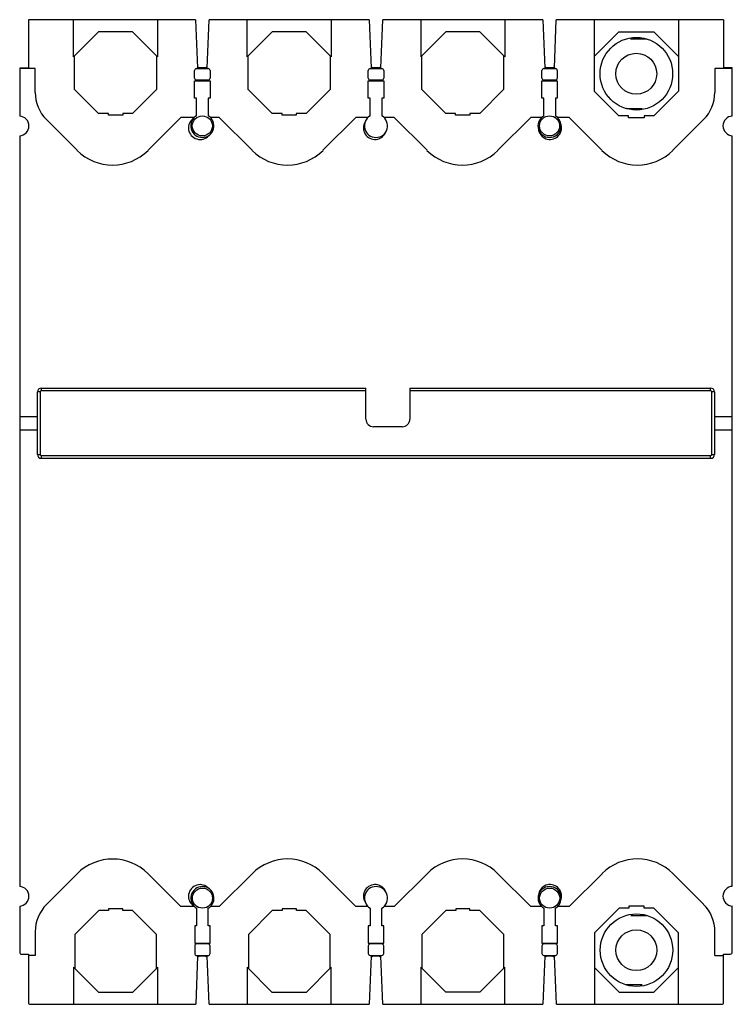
# Model space of a CAD drawing. Header units: millimetres. Extents: x 25 to 210, y 36 to 291.
import ezdxf

# ---------------------------------------------------------------- set-up
doc = ezdxf.new("R2010")
doc.units = ezdxf.units.MM
doc.header["$LTSCALE"] = 21.432409
doc.layers.get('0').update_dxf_attribs({"linetype": 'CONTINUOUS'})

msp = doc.modelspace()

# ---------------------------------------------------------------- linework, layer by layer
at = {"color": 7, "linetype": 'Continuous'}
for p, q in [((27.74, 291.29), (27.74, 278.79)), ((71.09, 291.29), (27.74, 291.29)), ((39.44, 281.69), (39.44, 291.29)), ((61.24, 291.29), (61.24, 281.69)), ((71.09, 291.29), (71.59, 278.8)), ((74.08, 278.8), (74.59, 291.29)), ((116.09, 291.3), (74.59, 291.29)), ((84.44, 281.69), (84.44, 291.29)), ((106.24, 291.29), (106.24, 281.69)), ((116.09, 291.3), (116.6, 278.8)), ((119.08, 278.8), (119.59, 291.3)), ((161.09, 291.3), (119.59, 291.3)), ((129.44, 291.3), (129.44, 281.69)), ((151.24, 291.3), (151.24, 281.69)), ((161.09, 291.3), (161.6, 278.8)), ((164.08, 278.8), (164.59, 291.3)), ((207.94, 291.3), (164.59, 291.3)), ((174.44, 291.3), (174.44, 272.78)), ((196.24, 291.3), (196.24, 272.78)), ((207.94, 291.3), (207.94, 278.8)), ((39.44, 281.69), (45.95, 288.2)), ((54.73, 288.2), (45.95, 288.2)), ((54.73, 288.2), (61.24, 281.69)), ((84.44, 281.69), (90.95, 288.2)), ((99.73, 288.2), (90.95, 288.2)), ((99.73, 288.2), (106.24, 281.69)), ((129.44, 281.69), (135.95, 288.2)), ((144.73, 288.2), (135.95, 288.2)), ((144.73, 288.2), (151.24, 281.69)), ((180.83, 288.2), (174.44, 281.81)), ((180.83, 288.2), (189.85, 288.2)), ((196.24, 281.81), (189.85, 288.2)), ((188.05, 286.3), (183.85, 286.3)), ((39.74, 273.2), (39.74, 281.99)), ((60.94, 281.99), (60.94, 273.2)), ((84.74, 273.2), (84.74, 281.99)), ((105.94, 281.99), (105.94, 273.2)), ((129.74, 273.2), (129.74, 281.99)), ((150.94, 281.99), (150.94, 273.2)), ((25.49, 278.79), (25.49, 266.33)), ((27.74, 278.79), (25.49, 278.79)), ((29.5, 278.65), (25.49, 278.65)), ((29.5, 272.49), (29.5, 278.65)), ((70.84, 276.15), (70.84, 278.15)), ((71.34, 278.65), (74.34, 278.65)), ((74.08, 278.8), (71.59, 278.8)), ((74.84, 278.15), (74.84, 276.15)), ((115.84, 276.15), (115.84, 278.15)), ((116.34, 278.65), (119.34, 278.65)), ((119.08, 278.8), (116.6, 278.8)), ((119.84, 278.15), (119.84, 276.15)), ((160.84, 276.15), (160.84, 278.15)), ((161.34, 278.65), (164.34, 278.65)), ((164.08, 278.8), (161.6, 278.8)), ((164.84, 278.15), (164.84, 276.15)), ((205.68, 278.65), (205.68, 272.49)), ((210.19, 278.65), (205.68, 278.65)), ((210.19, 278.8), (207.94, 278.8)), ((210.19, 266.35), (210.19, 278.8)), ((70.84, 271), (70.84, 275.5)), ((70.84, 275.5), (74.84, 275.5)), ((74.34, 275.65), (71.34, 275.65)), ((74.84, 275.5), (74.84, 271)), ((115.84, 271), (115.84, 275.5)), ((115.84, 275.5), (119.84, 275.5)), ((119.34, 275.65), (116.34, 275.65)), ((119.84, 275.5), (119.84, 271)), ((160.84, 271), (160.84, 275.5)), ((160.84, 275.5), (164.84, 275.5)), ((164.34, 275.65), (161.34, 275.65)), ((164.84, 275.5), (164.84, 271)), ((39.74, 273.2), (45.95, 267)), ((54.73, 267), (60.94, 273.2)), ((84.74, 273.2), (90.95, 267)), ((99.73, 267), (105.94, 273.2)), ((129.74, 273.2), (135.95, 267)), ((144.73, 267), (150.94, 273.2)), ((71.34, 271), (70.84, 271)), ((71.34, 266.39), (71.34, 271)), ((74.34, 271), (74.34, 266.39)), ((74.84, 271), (74.34, 271)), ((116.34, 271), (115.84, 271)), ((116.34, 266.39), (116.34, 271)), ((119.34, 271), (119.34, 266.39)), ((119.84, 271), (119.34, 271)), ((161.34, 271), (160.84, 271)), ((161.34, 266.39), (161.34, 271)), ((164.34, 271), (164.34, 266.39)), ((164.84, 271), (164.34, 271)), ((174.44, 272.78), (180.83, 266.4)), ((189.85, 266.4), (196.24, 272.78)), ((182.81, 268.3), (186.83, 268.3)), ((32.43, 265.42), (40.38, 257.47)), ((48.49, 267), (45.95, 267)), ((48.49, 266.55), (48.49, 267)), ((52.19, 266.55), (48.49, 266.55)), ((52.19, 267), (52.19, 266.55)), ((54.73, 267), (52.19, 267)), ((58.77, 257.47), (67.28, 265.98)), ((70.79, 265.98), (67.28, 265.98)), ((77.21, 265.98), (74.89, 265.98)), ((77.21, 265.98), (85.73, 257.47)), ((93.49, 267), (90.95, 267)), ((93.49, 266.55), (93.49, 267)), ((97.19, 266.55), (93.49, 266.55)), ((97.19, 267), (97.19, 266.55)), ((99.73, 267), (97.19, 267)), ((104.11, 257.47), (112.62, 265.98)), ((115.79, 265.98), (112.62, 265.98)), ((122.56, 265.98), (119.89, 265.98)), ((122.56, 265.98), (131.07, 257.47)), ((138.49, 267), (135.95, 267)), ((138.49, 266.55), (138.49, 267)), ((142.19, 266.55), (138.49, 266.55)), ((142.19, 267), (142.19, 266.55)), ((144.73, 267), (142.19, 267)), ((149.45, 257.47), (157.97, 265.98)), ((160.79, 265.98), (157.97, 265.98)), ((167.9, 265.98), (164.89, 265.98)), ((167.9, 265.98), (176.41, 257.47)), ((183.34, 266.4), (180.83, 266.4)), ((183.34, 265.9), (183.34, 266.4)), ((187.34, 265.9), (183.34, 265.9)), ((187.34, 266.4), (187.34, 265.9)), ((189.85, 266.4), (187.34, 266.4)), ((194.8, 257.47), (202.75, 265.42)), ((25.49, 261.24), (25.49, 66.83)), ((210.21, 66.85), (210.19, 261.26)), ((30.09, 178.7), (30.09, 194.9)), ((30.79, 194.9), (30.09, 194.9)), ((30.79, 194.9), (30.79, 178.7)), ((31.09, 195.9), (31.09, 195.2)), ((31.09, 195.9), (115.24, 195.9)), ((115.24, 195.2), (31.09, 195.2)), ((115.24, 187.88), (115.24, 195.9)), ((126.64, 195.9), (126.64, 187.88)), ((126.64, 195.9), (204.59, 195.9)), ((204.59, 195.2), (126.64, 195.2)), ((204.59, 195.2), (204.59, 195.9)), ((205.59, 194.9), (204.89, 194.9)), ((204.89, 178.7), (204.89, 194.9)), ((205.59, 194.9), (205.59, 178.7)), ((25.49, 188.55), (30.09, 188.55)), ((205.59, 188.55), (210.2, 188.55)), ((25.49, 185.05), (30.09, 185.05)), ((124.64, 185.88), (117.24, 185.88)), ((205.59, 185.05), (210.2, 185.05)), ((30.09, 178.7), (30.79, 178.7)), ((204.89, 178.7), (205.59, 178.7)), ((31.09, 178.4), (31.09, 177.7)), ((31.09, 178.4), (204.59, 178.4)), ((31.09, 177.7), (204.59, 177.7)), ((204.59, 177.7), (204.59, 178.4)), ((40.4, 70.11), (32.45, 62.15)), ((67.3, 61.6), (58.78, 70.11)), ((85.74, 70.12), (77.23, 61.6)), ((112.64, 61.61), (104.13, 70.12)), ((131.09, 70.12), (122.57, 61.61)), ((157.99, 61.62), (149.47, 70.13)), ((176.43, 70.13), (167.92, 61.62)), ((202.77, 62.19), (194.82, 70.14)), ((25.49, 61.74), (25.49, 49.78)), ((70.81, 61.6), (67.3, 61.6)), ((77.23, 61.6), (74.91, 61.6)), ((115.81, 61.61), (112.64, 61.61)), ((122.57, 61.61), (119.91, 61.61)), ((160.81, 61.62), (157.99, 61.62)), ((161.36, 61.21), (161.36, 56.6)), ((164.36, 56.6), (164.36, 61.21)), ((167.92, 61.62), (164.91, 61.62)), ((180.84, 61.21), (174.46, 54.82)), ((183.36, 61.21), (180.84, 61.21)), ((187.36, 61.71), (183.36, 61.71)), ((183.36, 61.71), (183.36, 61.21)), ((187.36, 61.21), (187.36, 61.71)), ((189.87, 61.21), (187.36, 61.21)), ((196.26, 54.82), (189.87, 61.21)), ((210.19, 49.8), (210.19, 61.76)), ((45.97, 60.58), (39.76, 54.37)), ((48.51, 60.58), (45.97, 60.58)), ((52.21, 61.03), (48.51, 61.03)), ((48.51, 61.03), (48.51, 60.58)), ((52.21, 60.58), (52.21, 61.03)), ((54.75, 60.58), (52.21, 60.58)), ((60.96, 54.38), (54.75, 60.58)), ((71.36, 61.19), (71.36, 56.59)), ((74.36, 56.59), (74.36, 61.19)), ((90.97, 60.59), (84.76, 54.38)), ((93.51, 60.59), (90.97, 60.59)), ((97.21, 61.04), (93.51, 61.04)), ((93.51, 61.04), (93.51, 60.59)), ((97.21, 60.59), (97.21, 61.04)), ((99.75, 60.59), (97.21, 60.59)), ((105.96, 54.38), (99.75, 60.59)), ((116.36, 61.2), (116.36, 56.6)), ((119.36, 56.6), (119.36, 61.2)), ((135.97, 60.6), (129.76, 54.39)), ((138.51, 60.6), (135.97, 60.6)), ((142.21, 61.05), (138.51, 61.05)), ((138.51, 61.05), (138.51, 60.6)), ((142.21, 60.6), (142.21, 61.05)), ((144.75, 60.6), (142.21, 60.6)), ((150.96, 54.39), (144.75, 60.6)), ((183.87, 59.31), (187.82, 59.31)), ((71.36, 56.59), (70.86, 56.59)), ((70.86, 56.59), (70.86, 52.09)), ((74.86, 56.59), (74.36, 56.59)), ((74.86, 52.09), (74.86, 56.59)), ((116.36, 56.6), (115.86, 56.6)), ((115.86, 56.6), (115.86, 52.1)), ((119.86, 56.6), (119.36, 56.6)), ((119.86, 52.1), (119.86, 56.6)), ((161.36, 56.6), (160.86, 56.6)), ((160.86, 56.6), (160.86, 52.1)), ((164.86, 56.6), (164.36, 56.6)), ((164.86, 52.1), (164.86, 56.6)), ((29.52, 55.08), (29.52, 48.93)), ((39.76, 54.37), (39.76, 45.59)), ((60.96, 45.59), (60.96, 54.38)), ((84.76, 54.38), (84.76, 45.6)), ((105.96, 45.6), (105.96, 54.38)), ((129.76, 54.39), (129.76, 45.61)), ((150.96, 45.61), (150.96, 54.39)), ((174.46, 54.82), (174.46, 36.3)), ((196.26, 36.3), (196.26, 54.82)), ((205.7, 48.96), (205.7, 55.12)), ((70.86, 52.09), (74.86, 52.09)), ((70.86, 51.44), (70.86, 49.44)), ((74.36, 51.94), (71.36, 51.94)), ((74.86, 49.44), (74.86, 51.44)), ((115.86, 52.1), (119.86, 52.1)), ((115.86, 51.45), (115.86, 49.45)), ((119.36, 51.95), (116.36, 51.95)), ((119.86, 49.45), (119.86, 51.45)), ((160.86, 52.1), (164.86, 52.1)), ((160.86, 51.45), (160.86, 49.45)), ((164.36, 51.95), (161.36, 51.95)), ((164.86, 49.45), (164.86, 51.45)), ((25.99, 49.28), (27.74, 49.28)), ((27.74, 49.28), (27.74, 36.8)), ((29.52, 48.93), (27.74, 48.93)), ((71.62, 48.79), (71.11, 36.3)), ((71.36, 48.94), (74.36, 48.94)), ((74.11, 48.79), (71.62, 48.79)), ((74.61, 36.3), (74.11, 48.79)), ((116.62, 48.79), (116.11, 36.3)), ((116.36, 48.95), (119.36, 48.95)), ((119.11, 48.8), (116.62, 48.79)), ((119.61, 36.3), (119.11, 48.8)), ((161.62, 48.8), (161.11, 36.3)), ((161.36, 48.95), (164.36, 48.95)), ((164.11, 48.8), (161.62, 48.8)), ((164.61, 36.3), (164.11, 48.8)), ((205.7, 48.96), (207.94, 48.96)), ((207.94, 49.3), (209.69, 49.3)), ((207.94, 36.8), (207.94, 49.3)), ((106.26, 45.9), (99.75, 39.39)), ((106.26, 36.3), (106.26, 45.9)), ((135.97, 39.4), (129.46, 45.91)), ((129.46, 45.91), (129.46, 36.3)), ((151.26, 45.91), (144.75, 39.4)), ((151.26, 36.3), (151.26, 45.91)), ((45.97, 39.38), (39.46, 45.89)), ((39.46, 45.89), (39.46, 36.3)), ((61.26, 45.89), (54.75, 39.38)), ((61.26, 36.3), (61.26, 45.89)), ((90.97, 39.39), (84.46, 45.9)), ((84.46, 45.9), (84.46, 36.3)), ((174.46, 45.79), (180.85, 39.41)), ((189.88, 39.41), (196.26, 45.79)), ((186.85, 41.31), (182.65, 41.31)), ((54.75, 39.38), (45.97, 39.38)), ((99.75, 39.39), (90.97, 39.39)), ((144.75, 39.4), (135.97, 39.4)), ((180.85, 39.41), (189.88, 39.41)), ((28.24, 36.3), (71.11, 36.3)), ((74.61, 36.3), (116.11, 36.3)), ((119.61, 36.3), (161.11, 36.3)), ((164.61, 36.3), (207.44, 36.3))]:
    msp.add_line(p, q, dxfattribs=at)
for centre, radius in [((185.34, 277.3), 9.4), ((185.31, 277.3), 5.3), ((72.84, 263.79), 2.6), ((162.84, 263.8), 2.6), ((72.86, 63.79), 2.6), ((162.86, 63.8), 2.6), ((185.36, 50.31), 9.4), ((185.33, 50.31), 5.3)]:
    msp.add_circle(centre, radius, dxfattribs=at)
for centre, radius, start, end in [((71.34, 278.15), 0.5, 90, 180), ((72.84, 281.29), 2.55, 240.4925, 258.1704), ((72.84, 281.29), 2.55, 281.8296, 299.5258), ((74.34, 278.15), 0.5, 0, 90), ((116.34, 278.15), 0.5, 90, 180), ((117.84, 281.3), 2.55, 240.4894, 258.635), ((117.84, 281.3), 2.55, 281.365, 299.5289), ((119.34, 278.15), 0.5, 0, 90), ((161.34, 278.15), 0.5, 90, 180), ((162.84, 281.3), 2.55, 240.4863, 259.1192), ((162.84, 281.3), 2.55, 280.8808, 299.532), ((164.34, 278.15), 0.5, 0, 90), ((71.34, 276.15), 0.5, 180, 270), ((74.34, 276.15), 0.5, 270, 360), ((116.34, 276.15), 0.5, 180, 270), ((119.34, 276.15), 0.5, 270, 360), ((161.34, 276.15), 0.5, 180, 270), ((164.34, 276.15), 0.5, 270, 360), ((39.5, 272.49), 10, 180, 225), ((195.68, 272.49), 10, 315, 360), ((182.81, 267.8), 0.5, 90, 104.4581), ((25.34, 263.79), 2.55, 273.3427, 86.6356), ((72.25, 263.28), 3, 123.3889, 318.4524), ((72.84, 263.8), 3, 120, 60), ((117.84, 263.8), 3, 120, 60), ((162.84, 263.8), 3, 120, 360), ((162.84, 263.8), 3, 5.3618, 60), ((210.34, 263.8), 2.55, 93.4019, 266.6284), ((117.59, 263.28), 3, 148.6361, 339.5885), ((162.93, 263.28), 3, 185.3618, 15.3763), ((49.57, 266.66), 13, 225, 315), ((94.92, 266.66), 13, 225, 315), ((140.26, 266.66), 13, 225, 315), ((185.61, 266.66), 13, 225, 315), ((31.09, 194.9), 1, 90, 180), ((31.09, 194.9), 0.3, 90, 180), ((204.59, 194.9), 1, 0, 90), ((204.59, 194.9), 0.3, 0, 90), ((117.24, 187.88), 2, 180, 270), ((124.64, 187.88), 2, 270, 360), ((31.09, 178.7), 1, 180, 270), ((31.09, 178.7), 0.3, 180, 270), ((204.59, 178.7), 1, 270, 360), ((204.59, 178.7), 0.3, 270, 360), ((49.59, 60.92), 13, 45.0106, 135.0106), ((94.94, 60.93), 13, 45.0106, 135.0106), ((140.28, 60.93), 13, 45.0106, 135.0106), ((185.63, 60.94), 13, 45.0106, 135.0106), ((25.34, 64.28), 2.55, 273.3784, 86.6277), ((72.26, 64.3), 3, 41.5582, 236.6217), ((72.86, 63.79), 3, 300.0106, 240.0106), ((117.61, 64.31), 3, 20.422, 211.3745), ((117.86, 63.8), 3, 300.0106, 240.0106), ((162.86, 63.8), 3, 0.0106, 240.0106), ((162.95, 64.32), 3, 344.6343, 174.6488), ((210.34, 64.3), 2.55, 92.9379, 266.6338), ((39.52, 55.08), 10, 135.0106, 180.0106), ((162.86, 63.8), 3, 300.0106, 354.6488), ((195.7, 55.11), 10, 0.0106, 45.0106), ((187.82, 59.81), 0.5, 270.0106, 288.6249), ((71.36, 51.44), 0.5, 90.0106, 180.0106), ((74.36, 51.44), 0.5, 0.0106, 90.0106), ((116.36, 51.45), 0.5, 90.0106, 180.0106), ((119.36, 51.45), 0.5, 0.0106, 90.0106), ((161.36, 51.45), 0.5, 90.0106, 180.0106), ((164.36, 51.45), 0.5, 0.0106, 90.0106), ((25.99, 49.78), 0.5, 180.0061, 270.0061), ((71.36, 49.44), 0.5, 180.0106, 270.0106), ((72.86, 46.29), 2.55, 101.8401, 119.5153), ((72.86, 46.29), 2.55, 60.4848, 78.181), ((74.36, 49.44), 0.5, 270.0106, 0.0106), ((116.36, 49.45), 0.5, 180.0106, 270.0106), ((117.86, 46.3), 2.55, 101.3755, 119.5183), ((117.86, 46.3), 2.55, 60.4817, 78.6456), ((119.36, 49.45), 0.5, 270.0106, 0.0106), ((161.36, 49.45), 0.5, 180.0106, 270.0106), ((162.86, 46.3), 2.55, 100.8914, 119.5212), ((162.86, 46.3), 2.55, 60.4786, 79.1298), ((164.36, 49.45), 0.5, 270.0106, 0.0106), ((209.69, 49.8), 0.5, 270.0061, 0.0061), ((28.24, 36.8), 0.5, 180.0061, 270.0061), ((207.44, 36.8), 0.5, 270, 0)]:
    msp.add_arc(centre, radius, start, end, dxfattribs=at)

doc.saveas('drawing.dxf')
